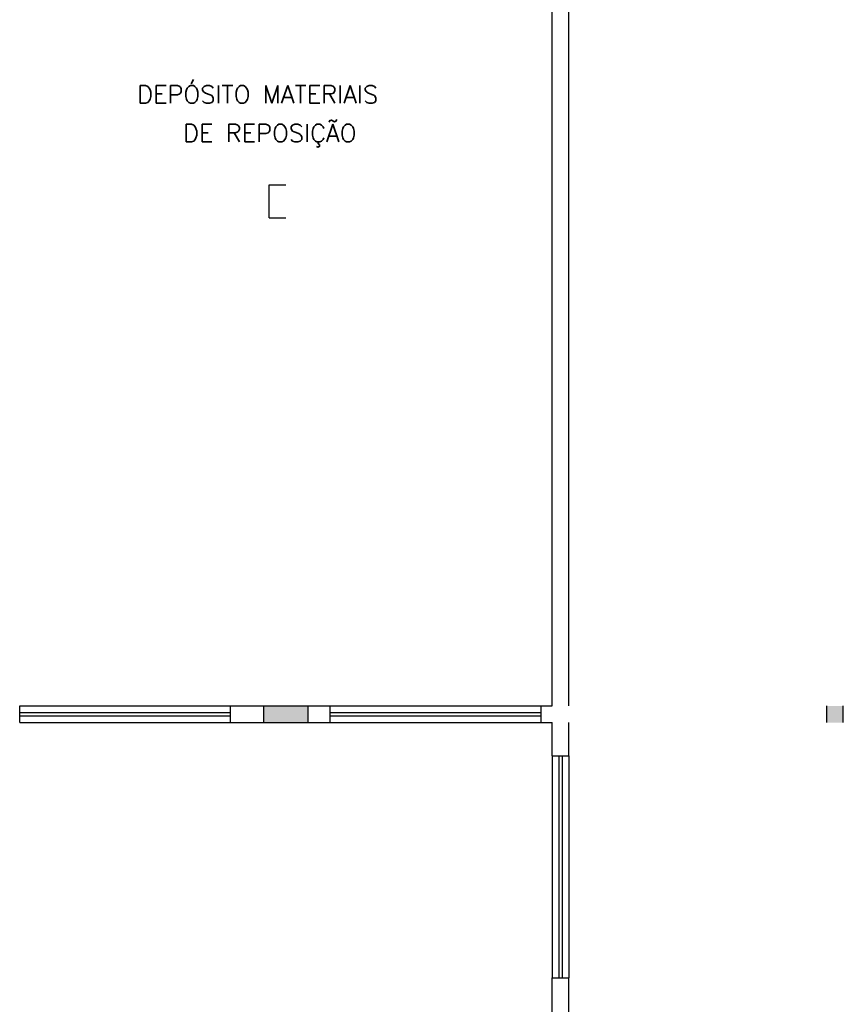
# Model space of a CAD drawing. Extents: x -21.9 to 51.8, y -25 to 17.
# Tile 32 of 53: x 19.6 to 27, y -14.9 to -6. Entities that reach past the tile are written whole.
import ezdxf

# ---------------------------------------------------------------- set-up
doc = ezdxf.new("R2010")
doc.units = 0
doc.header["$MEASUREMENT"] = 0
doc.layers.add('PAREDES', color=8, linetype='Continuous')
doc.styles.add('50-30', font='romans.shx', dxfattribs={"height": 0.16})

# ---------------------------------------------------------------- blocks, each defined once
blk = doc.blocks.new('ENTORNO')
at = {"layer": 'PAREDES'}
for points in [[(115.5091, -23.2594), (115.1091, -23.2594), (115.1091, -23.4094), (115.5091, -23.4094)], [(120.1841, -23.4094), (120.3341, -23.4094), (120.3341, -23.2594), (120.1841, -23.2594)]]:
    blk.add_hatch(color=256, dxfattribs=at).paths.add_polyline_path(points)
for p, q in [((117.8591, -23.2594), (117.8591, -9.5094)), ((117.7091, -23.2594), (117.7091, -14.4094)), ((115.1591, -18.5594), (115.3091, -18.5594)), ((115.1591, -18.8594), (115.1591, -18.5594)), ((115.1591, -18.8594), (115.3091, -18.8594)), ((112.9091, -23.4094), (112.9091, -23.2594)), ((112.9091, -23.2594), (114.8091, -23.2594)), ((112.9091, -23.3194), (114.8091, -23.3194)), ((114.8091, -23.4094), (114.8091, -23.2594)), ((114.8091, -23.2594), (115.7091, -23.2594)), ((115.1091, -23.4094), (115.1091, -23.2594)), ((115.5091, -23.4094), (115.5091, -23.2594)), ((115.7091, -23.4094), (115.7091, -23.2594)), ((115.7091, -23.2594), (117.6091, -23.2594)), ((115.7091, -23.3194), (117.6091, -23.3194)), ((117.6091, -23.4094), (117.6091, -23.2594)), ((117.6091, -23.2594), (117.7091, -23.2594)), ((120.1841, -23.4094), (120.1841, -23.2594)), ((120.3341, -23.4094), (120.3341, -23.2594)), ((112.9091, -23.3494), (114.8091, -23.3494)), ((112.9091, -23.4094), (114.8091, -23.4094)), ((114.8091, -23.4094), (115.7091, -23.4094)), ((115.7091, -23.3494), (117.6091, -23.3494)), ((115.7091, -23.4094), (117.6091, -23.4094)), ((117.6091, -23.4094), (117.7091, -23.4094)), ((117.7091, -23.7094), (117.7091, -23.4094)), ((117.8591, -23.7094), (117.8591, -23.4094)), ((117.7091, -23.7094), (117.7091, -25.7094)), ((117.7091, -23.7094), (117.8591, -23.7094)), ((117.7691, -23.7094), (117.7691, -25.7094)), ((117.7991, -23.7094), (117.7991, -25.7094)), ((117.8591, -23.7094), (117.8591, -25.7094)), ((117.7091, -26.8594), (117.7091, -25.7094)), ((117.7091, -25.7094), (117.8591, -25.7094)), ((117.8591, -26.8594), (117.8591, -25.7094))]:
    blk.add_line(p, q, dxfattribs=at)
at = {"layer": 'PAREDES', "style": '50-30'}
for s, p in [('DEPÓSITO MATERIAIS        ', (113.9678, -17.8253)), ('DE REPOSIÇÃO', (114.3819, -18.1746))]:
    blk.add_text(s, height=0.16, dxfattribs=at).set_placement(p)

msp = doc.modelspace()

# ---------------------------------------------------------------- linework, layer by layer
at = {"layer": 'PAREDES', "lineweight": -3}
for p, q in [((19.6, -12.1874), (20.1582, -12.1874)), ((19.6, -12.3374), (20.1582, -12.3374))]:
    msp.add_line(p, q, dxfattribs=at)

# ---------------------------------------------------------------- block references
at = {"layer": 'PAREDES'}
msp.add_blockref('ENTORNO', (-93.3091, 11.072), dxfattribs=at)

doc.saveas('drawing.dxf')
